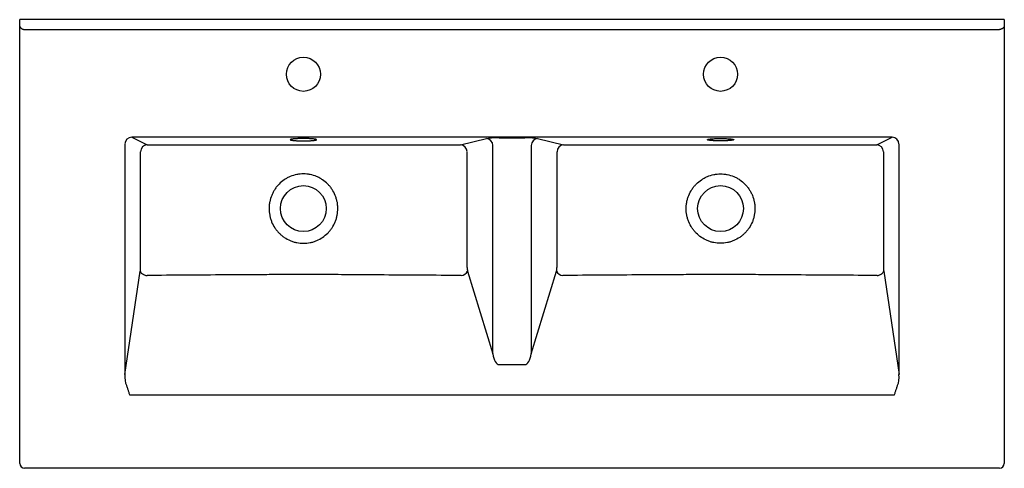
# Model space of a CAD drawing. Header units: millimetres. Extents: x 4564.25 to 4565.26, y 2955.77 to 2956.23.
import ezdxf

# ---------------------------------------------------------------- set-up
doc = ezdxf.new("R2010")
doc.units = ezdxf.units.MM
doc.layers.add('SANINDUSA', color=3, linetype='Continuous')

msp = doc.modelspace()

# ---------------------------------------------------------------- linework, layer by layer
at = {"layer": 'SANINDUSA'}
for p, q in [((4564.252, 2956.2256), (4564.252, 2956.2322)), ((4565.262, 2956.2322), (4564.252, 2956.2322)), ((4565.262, 2956.2322), (4565.262, 2956.2256)), ((4564.252, 2956.2212), (4564.252, 2956.2256)), ((4564.252, 2955.7772), (4564.252, 2956.2212)), ((4564.257, 2956.2222), (4565.257, 2956.2222)), ((4565.262, 2956.2256), (4565.262, 2956.2212)), ((4565.262, 2956.2212), (4565.262, 2955.7772)), ((4565.1469, 2956.1116), (4564.3671, 2956.1116)), ((4564.3671, 2956.1116), (4564.3828, 2956.1038)), ((4564.7042, 2956.1038), (4564.7307, 2956.1102)), ((4564.7439, 2956.111), (4564.7701, 2956.111)), ((4564.7832, 2956.1102), (4564.8097, 2956.1038)), ((4565.1311, 2956.1038), (4565.1469, 2956.1116)), ((4564.36, 2956.1047), (4564.36, 2955.8685)), ((4564.7373, 2955.8895), (4564.7373, 2956.1032)), ((4564.7767, 2956.1032), (4564.7767, 2955.8895)), ((4565.154, 2955.8685), (4565.154, 2956.1047)), ((4564.36, 2955.8685), (4564.3757, 2955.9744)), ((4564.7114, 2955.9744), (4564.7373, 2955.8895)), ((4564.7767, 2955.8895), (4564.8026, 2955.9744)), ((4565.1383, 2955.9744), (4565.154, 2955.8685)), ((4564.7439, 2955.8785), (4564.7701, 2955.8785)), ((4565.1491, 2955.8471), (4564.3649, 2955.8471)), ((4565.257, 2955.7722), (4564.257, 2955.7722))]:
    msp.add_line(p, q, dxfattribs=at)
at = {"layer": 'SANINDUSA', "flags": 128}
for points in [[(4564.543, 2956.1079), (4564.5439, 2956.1079), (4564.5447, 2956.1079), (4564.5456, 2956.108), (4564.5464, 2956.108), (4564.5472, 2956.108), (4564.548, 2956.108), (4564.5488, 2956.108), (4564.5496, 2956.1081), (4564.5503, 2956.1081), (4564.551, 2956.1082), (4564.5517, 2956.1082), (4564.5523, 2956.1083), (4564.5529, 2956.1083), (4564.5534, 2956.1084), (4564.554, 2956.1084), (4564.5544, 2956.1085), (4564.5549, 2956.1085), (4564.5553, 2956.1086), (4564.5556, 2956.1087), (4564.5559, 2956.1087), (4564.5561, 2956.1088), (4564.5563, 2956.1089), (4564.5564, 2956.109), (4564.5565, 2956.109), (4564.5565, 2956.1091), (4564.5565, 2956.1092), (4564.5564, 2956.1093), (4564.5563, 2956.1093), (4564.5561, 2956.1094), (4564.5559, 2956.1095), (4564.5556, 2956.1095), (4564.5553, 2956.1096), (4564.5549, 2956.1097), (4564.5544, 2956.1097), (4564.554, 2956.1098), (4564.5534, 2956.1099), (4564.5529, 2956.1099), (4564.5523, 2956.11), (4564.5517, 2956.11), (4564.551, 2956.1101), (4564.5503, 2956.1101), (4564.5496, 2956.1101), (4564.5488, 2956.1102), (4564.548, 2956.1102), (4564.5472, 2956.1102), (4564.5464, 2956.1102), (4564.5456, 2956.1103), (4564.5447, 2956.1103), (4564.5439, 2956.1103), (4564.543, 2956.1103), (4564.5422, 2956.1103), (4564.5414, 2956.1103), (4564.5405, 2956.1103), (4564.5397, 2956.1102), (4564.5389, 2956.1102), (4564.5381, 2956.1102), (4564.5373, 2956.1102), (4564.5365, 2956.1101), (4564.5358, 2956.1101), (4564.5351, 2956.1101), (4564.5344, 2956.11), (4564.5338, 2956.11), (4564.5332, 2956.1099), (4564.5326, 2956.1099), (4564.5321, 2956.1098), (4564.5316, 2956.1097), (4564.5312, 2956.1097), (4564.5308, 2956.1096), (4564.5305, 2956.1095), (4564.5302, 2956.1095), (4564.53, 2956.1094), (4564.5298, 2956.1093), (4564.5297, 2956.1093), (4564.5296, 2956.1092), (4564.5295, 2956.1091), (4564.5296, 2956.109), (4564.5297, 2956.109), (4564.5298, 2956.1089), (4564.53, 2956.1088), (4564.5302, 2956.1087), (4564.5305, 2956.1087), (4564.5308, 2956.1086), (4564.5312, 2956.1085), (4564.5316, 2956.1085), (4564.5321, 2956.1084), (4564.5326, 2956.1084), (4564.5332, 2956.1083), (4564.5338, 2956.1083), (4564.5344, 2956.1082), (4564.5351, 2956.1082), (4564.5358, 2956.1081), (4564.5365, 2956.1081), (4564.5373, 2956.108), (4564.5381, 2956.108), (4564.5389, 2956.108), (4564.5397, 2956.108), (4564.5405, 2956.108), (4564.5414, 2956.1079), (4564.5422, 2956.1079), (4564.543, 2956.1079)], [(4564.9709, 2956.1079), (4564.9701, 2956.1079), (4564.9692, 2956.1079), (4564.9684, 2956.108), (4564.9676, 2956.108), (4564.9667, 2956.108), (4564.9659, 2956.108), (4564.9652, 2956.108), (4564.9644, 2956.1081), (4564.9637, 2956.1081), (4564.963, 2956.1082), (4564.9623, 2956.1082), (4564.9617, 2956.1083), (4564.9611, 2956.1083), (4564.9605, 2956.1084), (4564.96, 2956.1084), (4564.9595, 2956.1085), (4564.9591, 2956.1085), (4564.9587, 2956.1086), (4564.9584, 2956.1087), (4564.9581, 2956.1087), (4564.9578, 2956.1088), (4564.9576, 2956.1089), (4564.9575, 2956.109), (4564.9574, 2956.109), (4564.9574, 2956.1091), (4564.9574, 2956.1092), (4564.9575, 2956.1093), (4564.9576, 2956.1093), (4564.9578, 2956.1094), (4564.9581, 2956.1095), (4564.9584, 2956.1095), (4564.9587, 2956.1096), (4564.9591, 2956.1097), (4564.9595, 2956.1097), (4564.96, 2956.1098), (4564.9605, 2956.1099), (4564.9611, 2956.1099), (4564.9617, 2956.11), (4564.9623, 2956.11), (4564.963, 2956.1101), (4564.9637, 2956.1101), (4564.9644, 2956.1101), (4564.9652, 2956.1102), (4564.9659, 2956.1102), (4564.9667, 2956.1102), (4564.9676, 2956.1102), (4564.9684, 2956.1103), (4564.9692, 2956.1103), (4564.9701, 2956.1103), (4564.9709, 2956.1103), (4564.9718, 2956.1103), (4564.9726, 2956.1103), (4564.9734, 2956.1103), (4564.9743, 2956.1102), (4564.9751, 2956.1102), (4564.9759, 2956.1102), (4564.9767, 2956.1102), (4564.9774, 2956.1101), (4564.9781, 2956.1101), (4564.9788, 2956.1101), (4564.9795, 2956.11), (4564.9801, 2956.11), (4564.9807, 2956.1099), (4564.9813, 2956.1099), (4564.9818, 2956.1098), (4564.9823, 2956.1097), (4564.9827, 2956.1097), (4564.9831, 2956.1096), (4564.9835, 2956.1095), (4564.9837, 2956.1095), (4564.984, 2956.1094), (4564.9842, 2956.1093), (4564.9843, 2956.1093), (4564.9844, 2956.1092), (4564.9844, 2956.1091), (4564.9844, 2956.109), (4564.9843, 2956.109), (4564.9842, 2956.1089), (4564.984, 2956.1088), (4564.9837, 2956.1087), (4564.9835, 2956.1087), (4564.9831, 2956.1086), (4564.9827, 2956.1085), (4564.9823, 2956.1085), (4564.9818, 2956.1084), (4564.9813, 2956.1084), (4564.9807, 2956.1083), (4564.9801, 2956.1083), (4564.9795, 2956.1082), (4564.9788, 2956.1082), (4564.9781, 2956.1081), (4564.9774, 2956.1081), (4564.9767, 2956.108), (4564.9759, 2956.108), (4564.9751, 2956.108), (4564.9743, 2956.108), (4564.9734, 2956.108), (4564.9726, 2956.1079), (4564.9718, 2956.1079), (4564.9709, 2956.1079)], [(4564.3757, 2955.9744), (4564.3758, 2955.974), (4564.3759, 2955.9736), (4564.3762, 2955.9732), (4564.3764, 2955.9728), (4564.3767, 2955.9724), (4564.3771, 2955.972), (4564.3775, 2955.9717), (4564.378, 2955.9714), (4564.3785, 2955.9711), (4564.379, 2955.9708), (4564.3795, 2955.9706), (4564.3801, 2955.9704), (4564.3807, 2955.9702), (4564.3813, 2955.97), (4564.3819, 2955.9699), (4564.3826, 2955.9699)], [(4565.1314, 2955.9699), (4565.132, 2955.9699), (4565.1326, 2955.97), (4565.1333, 2955.9702), (4565.1338, 2955.9704), (4565.1344, 2955.9706), (4565.135, 2955.9708), (4565.1355, 2955.9711), (4565.136, 2955.9714), (4565.1364, 2955.9717), (4565.1368, 2955.972), (4565.1372, 2955.9724), (4565.1375, 2955.9728), (4565.1378, 2955.9732), (4565.138, 2955.9736), (4565.1382, 2955.974), (4565.1383, 2955.9744)]]:
    msp.add_lwpolyline(points, dxfattribs=at)
at = {"layer": 'SANINDUSA'}
for centre, radius in [((4564.543, 2956.1762), 0.0175), ((4564.9709, 2956.1762), 0.0175), ((4564.543, 2956.0385), 0.0235), ((4564.9709, 2956.0385), 0.0235)]:
    msp.add_circle(centre, radius, dxfattribs=at)
for centre, radius, start, end in [((4564.7303, 2956.1032), 0.00703, 0.3117, 86.3447), ((4564.7837, 2956.1032), 0.00703, 93.6553, 179.6883), ((4564.383, 2956.0967), 0.00706, 91.3298, 179.3287), ((4564.7038, 2956.0968), 0.00703, 0.3791, 86.2774), ((4564.8102, 2956.0968), 0.00703, 93.6551, 179.6884), ((4565.1309, 2956.0967), 0.00706, 0.6851, 88.6564), ((4564.7039, 2955.9783), 0.00851, 276.4535, 332.2936), ((4564.8101, 2955.9783), 0.00851, 207.7064, 263.5465), ((4564.257, 2955.7772), 0.005, 180, 270), ((4565.257, 2955.7772), 0.005, 270, 0)]:
    msp.add_arc(centre, radius, start, end, dxfattribs=at)
for centre, major_axis, ratio, start_param, end_param in [((4564.3673, 2956.1045), (0.00663, -0.00329), 0.945891, 2.038989, 3.59465), ((4564.7439, 2956.1097), (0.014, 0), 0.087489, 1.570796, 2.792527), ((4564.7701, 2956.1097), (0.014, 0), 0.087489, 0.349066, 1.570796), ((4565.1466, 2956.1045), (0.00663, 0.00329), 0.945891, 5.830128, 7.385789), ((4564.7439, 2955.8952), (0, 0.0167), 0.41955, 1.919862, 3.141593), ((4564.7701, 2955.8952), (0, 0.0167), 0.41955, 3.141593, 4.363323), ((4564.3673, 2955.8714), (0.0026, 0.0173), 0.401176, 1.798433, 2.574634), ((4565.1466, 2955.8714), (-0.0026, 0.0173), 0.401176, 3.708551, 4.484752)]:
    msp.add_ellipse(centre, major_axis=major_axis, ratio=ratio, start_param=start_param, end_param=end_param, dxfattribs=at)
for points, knots in [([(4564.252, 2956.2256), (4564.252, 2956.2256), (4564.252, 2956.2256), (4564.252, 2956.2256), (4564.252, 2956.2255), (4564.252, 2956.2253), (4564.2521, 2956.225), (4564.2523, 2956.2246), (4564.2526, 2956.2242), (4564.2531, 2956.2237), (4564.2536, 2956.2234), (4564.254, 2956.223), (4564.2546, 2956.2227), (4564.2553, 2956.2224), (4564.2559, 2956.2222), (4564.2563, 2956.2222), (4564.2565, 2956.2222)], [0, 0, 0, 0, 0.0020732, 0.0121805, 0.0320215, 0.0851641, 0.1636464, 0.2421254, 0.3691127, 0.4960417, 0.5679545, 0.6398573, 0.7561656, 0.8477446, 0.9393244, 1, 1, 1, 1]), ([(4565.262, 2956.2256), (4565.262, 2956.2256), (4565.262, 2956.2256), (4565.262, 2956.2256), (4565.262, 2956.2255), (4565.2619, 2956.2253), (4565.2619, 2956.225), (4565.2617, 2956.2246), (4565.2613, 2956.2242), (4565.2609, 2956.2237), (4565.2604, 2956.2234), (4565.2599, 2956.223), (4565.2593, 2956.2227), (4565.2586, 2956.2224), (4565.258, 2956.2222), (4565.2575, 2956.2222), (4565.2572, 2956.2222)], [0, 0, 0, 0, 0.002007, 0.01179, 0.030996, 0.082437, 0.157944, 0.234373, 0.35513, 0.480175, 0.549334, 0.619387, 0.731971, 0.819616, 0.909274, 1, 1, 1, 1]), ([(4564.3828, 2956.1038), (4564.3962, 2956.1038), (4564.4096, 2956.1038), (4564.4364, 2956.1038), (4564.4498, 2956.1037), (4564.4766, 2956.1037), (4564.49, 2956.1037), (4564.5101, 2956.1037), (4564.5167, 2956.1037), (4564.5301, 2956.1037), (4564.5368, 2956.1037), (4564.5502, 2956.1037), (4564.5569, 2956.1037), (4564.5703, 2956.1037), (4564.577, 2956.1037), (4564.5971, 2956.1037), (4564.6105, 2956.1037), (4564.6373, 2956.1037), (4564.6507, 2956.1038), (4564.6774, 2956.1038), (4564.6908, 2956.1038), (4564.7042, 2956.1038)], [0, 0, 0, 0, 0.125, 0.125, 0.25, 0.25, 0.375, 0.375, 0.4375, 0.4375, 0.5, 0.5, 0.5625, 0.5625, 0.625, 0.625, 0.75, 0.75, 0.875, 0.875, 1, 1, 1, 1]), ([(4564.8097, 2956.1038), (4564.8231, 2956.1038), (4564.8365, 2956.1038), (4564.8633, 2956.1038), (4564.8767, 2956.1037), (4564.9035, 2956.1037), (4564.9169, 2956.1037), (4564.9369, 2956.1037), (4564.9436, 2956.1037), (4564.957, 2956.1037), (4564.9637, 2956.1037), (4564.9771, 2956.1037), (4564.9838, 2956.1037), (4564.9972, 2956.1037), (4565.0039, 2956.1037), (4565.024, 2956.1037), (4565.0374, 2956.1037), (4565.0642, 2956.1037), (4565.0775, 2956.1038), (4565.1043, 2956.1038), (4565.1177, 2956.1038), (4565.1311, 2956.1038)], [0, 0, 0, 0, 0.125, 0.125, 0.25, 0.25, 0.375, 0.375, 0.4375, 0.4375, 0.5, 0.5, 0.5625, 0.5625, 0.625, 0.625, 0.75, 0.75, 0.875, 0.875, 1, 1, 1, 1]), ([(4564.376, 2955.9788), (4564.376, 2955.9914), (4564.376, 2956.0103), (4564.376, 2956.0355), (4564.376, 2956.0608), (4564.376, 2956.0812), (4564.376, 2956.0953), (4564.376, 2956.0968)], [0, 0, 0, 0, 0.320507, 0.480761, 0.641015, 0.961523, 1, 1, 1, 1]), ([(4564.7108, 2956.0968), (4564.7107, 2956.0771), (4564.7107, 2956.0575), (4564.7107, 2956.0181), (4564.7107, 2955.9985), (4564.7108, 2955.9788)], [0, 0, 0, 0, 0.5, 0.5, 1, 1, 1, 1]), ([(4564.8032, 2955.9788), (4564.8032, 2955.9985), (4564.8032, 2956.0181), (4564.8032, 2956.0575), (4564.8032, 2956.0771), (4564.8032, 2956.0968)], [0, 0, 0, 0, 0.5, 0.5, 1, 1, 1, 1]), ([(4565.138, 2956.0968), (4565.138, 2956.0953), (4565.138, 2956.0812), (4565.138, 2956.0608), (4565.138, 2956.0355), (4565.138, 2956.0103), (4565.138, 2955.9914), (4565.138, 2955.9788)], [0, 0, 0, 0, 0.038477, 0.358985, 0.519239, 0.679493, 1, 1, 1, 1]), ([(4564.543, 2956.0029), (4564.5407, 2956.0029), (4564.5384, 2956.0031), (4564.535, 2956.0038), (4564.5339, 2956.0041), (4564.5316, 2956.0048), (4564.5305, 2956.0052), (4564.5274, 2956.0065), (4564.5253, 2956.0076), (4564.5229, 2956.0093), (4564.5224, 2956.0096), (4564.5215, 2956.0103), (4564.5211, 2956.0107), (4564.5197, 2956.0118), (4564.5189, 2956.0126), (4564.5172, 2956.0142), (4564.5165, 2956.0151), (4564.5154, 2956.0164), (4564.515, 2956.0169), (4564.5143, 2956.0178), (4564.514, 2956.0183), (4564.5124, 2956.0207), (4564.5113, 2956.0228), (4564.51, 2956.026), (4564.5096, 2956.0271), (4564.5091, 2956.0288), (4564.509, 2956.0293), (4564.5087, 2956.0305), (4564.5085, 2956.031), (4564.508, 2956.0339), (4564.5078, 2956.0362), (4564.5078, 2956.0391), (4564.5078, 2956.0396), (4564.5078, 2956.0408), (4564.5079, 2956.0414), (4564.508, 2956.0431), (4564.5082, 2956.0443), (4564.5089, 2956.0477), (4564.5096, 2956.0499), (4564.5107, 2956.0526), (4564.5109, 2956.0531), (4564.5114, 2956.0542), (4564.5117, 2956.0547), (4564.5125, 2956.0562), (4564.5131, 2956.0572), (4564.5143, 2956.0591), (4564.515, 2956.0601), (4564.5161, 2956.0614), (4564.5165, 2956.0619), (4564.5173, 2956.0627), (4564.5177, 2956.0632), (4564.5197, 2956.0652), (4564.5215, 2956.0667), (4564.5244, 2956.0687), (4564.5254, 2956.0693), (4564.5274, 2956.0704), (4564.5285, 2956.0709), (4564.5316, 2956.0722), (4564.5338, 2956.0729), (4564.5373, 2956.0736), (4564.5384, 2956.0738), (4564.5407, 2956.074), (4564.5419, 2956.0741), (4564.5442, 2956.0741), (4564.5453, 2956.074), (4564.5476, 2956.0738), (4564.5488, 2956.0736), (4564.5522, 2956.0729), (4564.5544, 2956.0722), (4564.5576, 2956.0709), (4564.5587, 2956.0704), (4564.5602, 2956.0695), (4564.5607, 2956.0693), (4564.5617, 2956.0686), (4564.5622, 2956.0683), (4564.5646, 2956.0667), (4564.5664, 2956.0652), (4564.5684, 2956.0632), (4564.5688, 2956.0627), (4564.5696, 2956.0619), (4564.57, 2956.0614), (4564.5711, 2956.0601), (4564.5718, 2956.0591), (4564.5737, 2956.0563), (4564.5748, 2956.0542), (4564.5759, 2956.0515), (4564.5761, 2956.051), (4564.5765, 2956.0499), (4564.5766, 2956.0493), (4564.5771, 2956.0477), (4564.5774, 2956.0465), (4564.5779, 2956.0443), (4564.578, 2956.0431), (4564.5782, 2956.0414), (4564.5783, 2956.0408), (4564.5783, 2956.0397), (4564.5783, 2956.0391), (4564.5783, 2956.0362), (4564.5781, 2956.0339), (4564.5774, 2956.0305), (4564.5772, 2956.0293), (4564.5765, 2956.0271), (4564.5761, 2956.026), (4564.5748, 2956.0228), (4564.5737, 2956.0207), (4564.5718, 2956.0178), (4564.5711, 2956.0169), (4564.5696, 2956.0151), (4564.5688, 2956.0142), (4564.5664, 2956.0118), (4564.5646, 2956.0103), (4564.5608, 2956.0076), (4564.5587, 2956.0065), (4564.5556, 2956.0052), (4564.5545, 2956.0048), (4564.5523, 2956.0041), (4564.5511, 2956.0038), (4564.5477, 2956.0031), (4564.5454, 2956.0029), (4564.543, 2956.0029)], [0, 0, 0, 0, 0.03125, 0.03125, 0.046875, 0.046875, 0.0625, 0.0625, 0.09375, 0.09375, 0.101562, 0.101562, 0.109375, 0.109375, 0.125, 0.125, 0.140625, 0.140625, 0.148437, 0.148437, 0.15625, 0.15625, 0.1875, 0.1875, 0.203125, 0.203125, 0.210937, 0.210937, 0.21875, 0.21875, 0.25, 0.25, 0.257812, 0.257812, 0.265625, 0.265625, 0.28125, 0.28125, 0.3125, 0.3125, 0.320312, 0.320312, 0.328125, 0.328125, 0.34375, 0.34375, 0.359375, 0.359375, 0.367187, 0.367187, 0.375, 0.375, 0.40625, 0.40625, 0.421875, 0.421875, 0.4375, 0.4375, 0.46875, 0.46875, 0.484375, 0.484375, 0.5, 0.5, 0.515625, 0.515625, 0.53125, 0.53125, 0.5625, 0.5625, 0.578125, 0.578125, 0.585937, 0.585937, 0.59375, 0.59375, 0.625, 0.625, 0.632812, 0.632812, 0.640625, 0.640625, 0.65625, 0.65625, 0.6875, 0.6875, 0.695312, 0.695312, 0.703125, 0.703125, 0.71875, 0.71875, 0.734375, 0.734375, 0.742187, 0.742187, 0.75, 0.75, 0.78125, 0.78125, 0.796875, 0.796875, 0.8125, 0.8125, 0.84375, 0.84375, 0.859375, 0.859375, 0.875, 0.875, 0.90625, 0.90625, 0.9375, 0.9375, 0.953125, 0.953125, 0.96875, 0.96875, 1, 1, 1, 1]), ([(4564.9709, 2956.0029), (4564.9732, 2956.0029), (4564.9756, 2956.0031), (4564.979, 2956.0038), (4564.9801, 2956.0041), (4564.9823, 2956.0048), (4564.9834, 2956.0052), (4564.9866, 2956.0065), (4564.9886, 2956.0076), (4564.991, 2956.0093), (4564.9915, 2956.0096), (4564.9924, 2956.0103), (4564.9929, 2956.0107), (4564.9942, 2956.0118), (4564.9951, 2956.0126), (4564.9967, 2956.0142), (4564.9975, 2956.0151), (4564.9986, 2956.0164), (4564.9989, 2956.0169), (4564.9996, 2956.0178), (4565, 2956.0183), (4565.0016, 2956.0207), (4565.0026, 2956.0228), (4565.004, 2956.026), (4565.0043, 2956.0271), (4565.0048, 2956.0288), (4565.005, 2956.0293), (4565.0053, 2956.0305), (4565.0054, 2956.031), (4565.006, 2956.0339), (4565.0062, 2956.0362), (4565.0062, 2956.0391), (4565.0062, 2956.0396), (4565.0061, 2956.0408), (4565.0061, 2956.0414), (4565.0059, 2956.0431), (4565.0057, 2956.0443), (4565.0051, 2956.0477), (4565.0044, 2956.0499), (4565.0033, 2956.0526), (4565.0031, 2956.0531), (4565.0026, 2956.0542), (4565.0023, 2956.0547), (4565.0015, 2956.0562), (4565.0009, 2956.0572), (4564.9996, 2956.0591), (4564.9989, 2956.0601), (4564.9978, 2956.0614), (4564.9975, 2956.0619), (4564.9967, 2956.0627), (4564.9963, 2956.0632), (4564.9942, 2956.0652), (4564.9925, 2956.0667), (4564.9896, 2956.0687), (4564.9886, 2956.0693), (4564.9866, 2956.0704), (4564.9855, 2956.0709), (4564.9823, 2956.0722), (4564.9801, 2956.0729), (4564.9767, 2956.0736), (4564.9755, 2956.0738), (4564.9732, 2956.074), (4564.9721, 2956.0741), (4564.9698, 2956.0741), (4564.9686, 2956.074), (4564.9663, 2956.0738), (4564.9652, 2956.0736), (4564.9617, 2956.0729), (4564.9595, 2956.0722), (4564.9563, 2956.0709), (4564.9553, 2956.0704), (4564.9537, 2956.0695), (4564.9532, 2956.0693), (4564.9522, 2956.0686), (4564.9518, 2956.0683), (4564.9494, 2956.0667), (4564.9476, 2956.0652), (4564.9455, 2956.0632), (4564.9451, 2956.0627), (4564.9444, 2956.0619), (4564.944, 2956.0614), (4564.9429, 2956.0601), (4564.9422, 2956.0591), (4564.9403, 2956.0563), (4564.9392, 2956.0542), (4564.9381, 2956.0515), (4564.9379, 2956.051), (4564.9375, 2956.0499), (4564.9373, 2956.0493), (4564.9368, 2956.0477), (4564.9365, 2956.0465), (4564.9361, 2956.0443), (4564.9359, 2956.0431), (4564.9357, 2956.0414), (4564.9357, 2956.0408), (4564.9356, 2956.0397), (4564.9356, 2956.0391), (4564.9356, 2956.0362), (4564.9358, 2956.0339), (4564.9365, 2956.0305), (4564.9368, 2956.0293), (4564.9375, 2956.0271), (4564.9379, 2956.026), (4564.9392, 2956.0228), (4564.9403, 2956.0207), (4564.9422, 2956.0178), (4564.9429, 2956.0169), (4564.9443, 2956.0151), (4564.9451, 2956.0142), (4564.9475, 2956.0118), (4564.9493, 2956.0103), (4564.9532, 2956.0076), (4564.9552, 2956.0065), (4564.9584, 2956.0052), (4564.9595, 2956.0048), (4564.9617, 2956.0041), (4564.9628, 2956.0038), (4564.9663, 2956.0031), (4564.9686, 2956.0029), (4564.9709, 2956.0029)], [0, 0, 0, 0, 0.03125, 0.03125, 0.046875, 0.046875, 0.0625, 0.0625, 0.09375, 0.09375, 0.101562, 0.101562, 0.109375, 0.109375, 0.125, 0.125, 0.140625, 0.140625, 0.148437, 0.148437, 0.15625, 0.15625, 0.1875, 0.1875, 0.203125, 0.203125, 0.210937, 0.210937, 0.21875, 0.21875, 0.25, 0.25, 0.257812, 0.257812, 0.265625, 0.265625, 0.28125, 0.28125, 0.3125, 0.3125, 0.320312, 0.320312, 0.328125, 0.328125, 0.34375, 0.34375, 0.359375, 0.359375, 0.367187, 0.367187, 0.375, 0.375, 0.40625, 0.40625, 0.421875, 0.421875, 0.4375, 0.4375, 0.46875, 0.46875, 0.484375, 0.484375, 0.5, 0.5, 0.515625, 0.515625, 0.53125, 0.53125, 0.5625, 0.5625, 0.578125, 0.578125, 0.585937, 0.585937, 0.59375, 0.59375, 0.625, 0.625, 0.632812, 0.632812, 0.640625, 0.640625, 0.65625, 0.65625, 0.6875, 0.6875, 0.695312, 0.695312, 0.703125, 0.703125, 0.71875, 0.71875, 0.734375, 0.734375, 0.742187, 0.742187, 0.75, 0.75, 0.78125, 0.78125, 0.796875, 0.796875, 0.8125, 0.8125, 0.84375, 0.84375, 0.859375, 0.859375, 0.875, 0.875, 0.90625, 0.90625, 0.9375, 0.9375, 0.953125, 0.953125, 0.96875, 0.96875, 1, 1, 1, 1]), ([(4564.3757, 2955.9744), (4564.3757, 2955.9747), (4564.3758, 2955.9752), (4564.3758, 2955.9759), (4564.3759, 2955.9766), (4564.3759, 2955.9774), (4564.3759, 2955.9782), (4564.3759, 2955.9786), (4564.376, 2955.9788)], [0, 0, 0, 0, 0.246695, 0.373949, 0.501209, 0.746647, 0.873328, 1, 1, 1, 1]), ([(4564.7108, 2955.9788), (4564.7108, 2955.978), (4564.7109, 2955.9772), (4564.7111, 2955.9757), (4564.7112, 2955.975), (4564.7114, 2955.9744)], [0, 0, 0, 0, 0.5, 0.5, 1, 1, 1, 1]), ([(4564.8026, 2955.9744), (4564.8028, 2955.975), (4564.8029, 2955.9757), (4564.8031, 2955.9772), (4564.8032, 2955.978), (4564.8032, 2955.9788)], [0, 0, 0, 0, 0.5, 0.5, 1, 1, 1, 1]), ([(4565.138, 2955.9788), (4565.138, 2955.9784), (4565.138, 2955.9778), (4565.138, 2955.977), (4565.1381, 2955.9762), (4565.1382, 2955.9755), (4565.1382, 2955.9748), (4565.1383, 2955.9745), (4565.1383, 2955.9744)], [0, 0, 0, 0, 0.246561, 0.373867, 0.501167, 0.74671, 0.873355, 1, 1, 1, 1]), ([(4564.7048, 2955.9699), (4564.7028, 2955.9699), (4564.6878, 2955.97), (4564.6599, 2955.9702), (4564.6253, 2955.9704), (4564.595, 2955.9706), (4564.569, 2955.9708), (4564.545, 2955.9709), (4564.523, 2955.9708), (4564.5029, 2955.9707), (4564.4829, 2955.9706), (4564.4561, 2955.9704), (4564.4227, 2955.9702), (4564.3959, 2955.97), (4564.3826, 2955.9699)], [0, 0, 0, 0, 0.018615, 0.139456, 0.260296, 0.340857, 0.421418, 0.501979, 0.56423, 0.626482, 0.688735, 0.750987, 0.875494, 1, 1, 1, 1]), ([(4565.1314, 2955.9699), (4565.1298, 2955.9699), (4565.1153, 2955.97), (4565.0877, 2955.9702), (4565.0531, 2955.9704), (4565.0228, 2955.9706), (4564.9969, 2955.9708), (4564.9728, 2955.9709), (4564.9507, 2955.9708), (4564.9305, 2955.9707), (4564.9102, 2955.9706), (4564.8833, 2955.9704), (4564.8496, 2955.9702), (4564.8226, 2955.97), (4564.8091, 2955.9699)], [0, 0, 0, 0, 0.014663, 0.135502, 0.256341, 0.336901, 0.417462, 0.498021, 0.560768, 0.623514, 0.686261, 0.749008, 0.874504, 1, 1, 1, 1]), ([(4564.3614, 2955.8574), (4564.3616, 2955.8569), (4564.3619, 2955.8559), (4564.3624, 2955.8544), (4564.3629, 2955.8529), (4564.3634, 2955.8515), (4564.3638, 2955.8501), (4564.3643, 2955.8486), (4564.3647, 2955.8476), (4564.3648, 2955.8471), (4564.3649, 2955.8471)], [0, 0, 0, 0, 0.149819, 0.299664, 0.449404, 0.581293, 0.713166, 0.853242, 0.997806, 1, 1, 1, 1]), ([(4565.1491, 2955.8471), (4565.1491, 2955.8471), (4565.1493, 2955.8476), (4565.1496, 2955.8486), (4565.1501, 2955.8501), (4565.1506, 2955.8515), (4565.1511, 2955.8529), (4565.1516, 2955.8544), (4565.152, 2955.8559), (4565.1524, 2955.8569), (4565.1525, 2955.8574)], [0, 0, 0, 0, 0.002194, 0.146758, 0.286834, 0.418707, 0.550596, 0.700336, 0.850181, 1, 1, 1, 1])]:
    msp.add_open_spline(points, degree=3, knots=knots, dxfattribs=at)
for points in [[(4564.2565, 2956.2222), (4564.257, 2956.2222)], [(4565.2572, 2956.2222), (4565.257, 2956.2222)]]:
    msp.add_open_spline(points, degree=1, dxfattribs=at)

doc.saveas('drawing.dxf')
